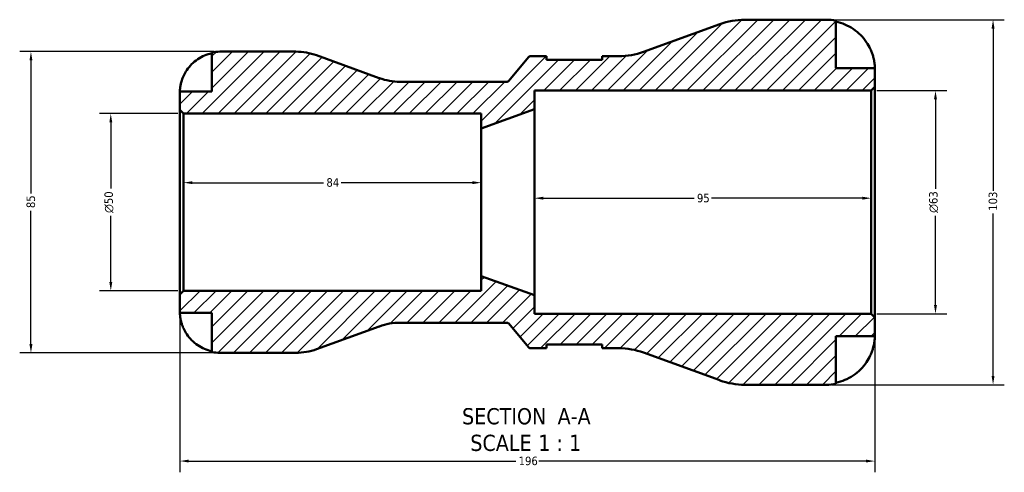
# Model space of a CAD drawing. Header units: millimetres. Extents: x 0 to 903, y -173 to 594.
# Tile 2 of 8: x 259 to 537, y -173 to -45. Entities that reach past the tile are written whole.
import ezdxf

# ---------------------------------------------------------------- set-up
doc = ezdxf.new("R2010")
doc.units = ezdxf.units.MM
for name, color, linetype, lineweight in [('Dimension (ANSI)', 7, 'Continuous', 25), ('Hatch (ANSI)', 7, 'Continuous', 18), ('Symbol (ANSI)', 7, 'Continuous', 25), ('Visible (ANSI)', 7, 'Continuous', 50)]:
    doc.layers.add(name, color=color, linetype=linetype, lineweight=lineweight)
doc.styles.add('Label Text (ANSI)', font='tahoma.ttf')
doc.styles.add('Note Text (ANSI)', font='tahoma.ttf')
doc.dimstyles.new('Default - mm (ANSI)', dxfattribs={"dimtxt": 2.4, "dimasz": 2.5, "dimexe": 3.175, "dimexo": 1.6002, "dimgap": 0.8, "dimtad": 0, "dimtoh": 1, "dimdec": 0, "dimrnd": 1e-08, "dimzin": 4, "dimdsep": 46, "dimtxsty": 'Note Text (ANSI)', "dimcen": 0.09, "dimdle": 10, "dimclrd": 256, "dimclre": 256, "dimclrt": 5, "dimadec": 1, "dimazin": 1, "dimtfac": 1.27, "dimtofl": 0, "dimtmove": 0, "dimatfit": 3, "dimfxl": 1, "dimtolj": 1, "dimtzin": 4, "dimlwd": -1, "dimlwe": -1, "dimarcsym": 0})

# ---------------------------------------------------------------- blocks, each defined once
blk = doc.blocks.new('*D7')
at = {"layer": 'Defpoints', "color": 0, "transparency": 16777216}
for p in [(499, -64.83), (517.14, -64.83), (499, -127.83)]:
    blk.add_point(p, dxfattribs=at)
at = {"layer": 'Dimension (ANSI)', "transparency": 16777216}
for p, q in [((500.6, -64.83), (520.31, -64.83)), ((517.14, -67.33), (517.14, -92.52)), ((517.14, -125.33), (517.14, -100.13)), ((500.6, -127.83), (520.31, -127.83))]:
    blk.add_line(p, q, dxfattribs=at)
for points in [[(516.72, -67.33), (517.55, -67.33), (517.14, -64.83)], [(516.72, -125.33), (517.55, -125.33), (517.14, -127.83)]]:
    blk.add_solid(points, dxfattribs=at)
at = {"layer": 'Dimension (ANSI)', "color": 5, "transparency": 16777216, "insert": (515.33, -99.33), "char_height": 2.4, "attachment_point": 1, "rotation": 90, "style": 'Note Text (ANSI)'}
blk.add_mtext('\\A1;{\\fAIGDT|b0|i0;\\H2.4000;\\ln}\\fTahoma|b0|i0;\\H2.4000;63', dxfattribs=at)
blk = doc.blocks.new('*D8')
at = {"layer": 'Defpoints', "color": 0, "transparency": 16777216}
for p in [(305.06, -71.33), (284.53, -121.33), (305.06, -121.33)]:
    blk.add_point(p, dxfattribs=at)
at = {"layer": 'Dimension (ANSI)', "transparency": 16777216}
for p, q in [((303.46, -71.33), (281.36, -71.33)), ((284.53, -73.83), (284.53, -92.49)), ((284.53, -118.83), (284.53, -100.16)), ((303.46, -121.33), (281.36, -121.33))]:
    blk.add_line(p, q, dxfattribs=at)
for points in [[(284.12, -73.83), (284.95, -73.83), (284.53, -71.33)], [(284.12, -118.83), (284.95, -118.83), (284.53, -121.33)]]:
    blk.add_solid(points, dxfattribs=at)
at = {"layer": 'Dimension (ANSI)', "color": 5, "transparency": 16777216, "insert": (282.73, -99.36), "char_height": 2.4, "attachment_point": 1, "rotation": 90, "style": 'Note Text (ANSI)'}
blk.add_mtext('\\A1;{\\fAIGDT|b0|i0;\\H2.4000;\\ln}\\fTahoma|b0|i0;\\H2.4000;50', dxfattribs=at)
blk = doc.blocks.new('*D9')
at = {"layer": 'Defpoints', "color": 0, "transparency": 16777216}
for p in [(304.03, -122.36), (500.03, -128.86), (500.03, -169.37)]:
    blk.add_point(p, dxfattribs=at)
at = {"layer": 'Dimension (ANSI)', "transparency": 16777216}
for p, q in [((304.03, -123.96), (304.03, -172.54)), ((500.03, -130.46), (500.03, -172.54)), ((306.53, -169.37), (398.77, -169.37)), ((497.53, -169.37), (405.3, -169.37))]:
    blk.add_line(p, q, dxfattribs=at)
for points in [[(306.53, -168.95), (306.53, -169.78), (304.03, -169.37)], [(497.53, -168.95), (497.53, -169.78), (500.03, -169.37)]]:
    blk.add_solid(points, dxfattribs=at)
at = {"layer": 'Dimension (ANSI)', "color": 5, "transparency": 16777216, "insert": (399.57, -168.12), "char_height": 2.4, "attachment_point": 1, "style": 'Note Text (ANSI)'}
blk.add_mtext('\\A1;196', dxfattribs=at)
blk = doc.blocks.new('*D10')
at = {"layer": 'Defpoints', "color": 0, "transparency": 16777216}
for p in [(486.33, -44.83), (486.33, -147.83), (533.38, -147.83)]:
    blk.add_point(p, dxfattribs=at)
at = {"layer": 'Dimension (ANSI)', "transparency": 16777216}
for p, q in [((487.93, -44.83), (536.55, -44.83)), ((533.38, -47.33), (533.38, -93.1)), ((533.38, -145.33), (533.38, -99.55)), ((487.93, -147.83), (536.55, -147.83))]:
    blk.add_line(p, q, dxfattribs=at)
for points in [[(532.96, -47.33), (533.79, -47.33), (533.38, -44.83)], [(532.96, -145.33), (533.79, -145.33), (533.38, -147.83)]]:
    blk.add_solid(points, dxfattribs=at)
at = {"layer": 'Dimension (ANSI)', "color": 5, "transparency": 16777216, "insert": (532.13, -98.75), "char_height": 2.4, "attachment_point": 1, "rotation": 90, "style": 'Note Text (ANSI)'}
blk.add_mtext('\\A1;103', dxfattribs=at)
blk = doc.blocks.new('*D11')
at = {"layer": 'Defpoints', "color": 0, "transparency": 16777216}
for p in [(404.03, -96.33), (499, -95.2), (499, -96.33)]:
    blk.add_point(p, dxfattribs=at)
at = {"layer": 'Dimension (ANSI)', "transparency": 16777216}
for p, q in [((406.53, -95.2), (449.06, -95.2)), ((496.5, -95.2), (453.98, -95.2))]:
    blk.add_line(p, q, dxfattribs=at)
for points in [[(406.53, -94.78), (406.53, -95.61), (404.03, -95.2)], [(496.5, -94.78), (496.5, -95.61), (499, -95.2)]]:
    blk.add_solid(points, dxfattribs=at)
at = {"layer": 'Dimension (ANSI)', "color": 5, "transparency": 16777216, "insert": (449.86, -93.95), "char_height": 2.4, "attachment_point": 1, "style": 'Note Text (ANSI)'}
blk.add_mtext('\\A1;95', dxfattribs=at)
blk = doc.blocks.new('*D12')
at = {"layer": 'Defpoints', "color": 0, "transparency": 16777216}
for p in [(305.06, -90.81), (305.06, -96.33), (389.03, -96.33)]:
    blk.add_point(p, dxfattribs=at)
at = {"layer": 'Dimension (ANSI)', "transparency": 16777216}
for p, q in [((307.56, -90.81), (344.55, -90.81)), ((386.53, -90.81), (349.55, -90.81))]:
    blk.add_line(p, q, dxfattribs=at)
for points in [[(307.56, -90.39), (307.56, -91.23), (305.06, -90.81)], [(386.53, -90.39), (386.53, -91.23), (389.03, -90.81)]]:
    blk.add_solid(points, dxfattribs=at)
at = {"layer": 'Dimension (ANSI)', "color": 5, "transparency": 16777216, "insert": (345.35, -89.55), "char_height": 2.4, "attachment_point": 1, "style": 'Note Text (ANSI)'}
blk.add_mtext('\\A1;84', dxfattribs=at)
blk = doc.blocks.new('*D13')
at = {"layer": 'Defpoints', "color": 0, "transparency": 16777216}
for p in [(315.28, -53.83), (262.01, -138.83), (315.28, -138.83)]:
    blk.add_point(p, dxfattribs=at)
at = {"layer": 'Dimension (ANSI)', "transparency": 16777216}
for p, q in [((313.68, -53.83), (258.84, -53.83)), ((262.01, -56.33), (262.01, -93.87)), ((262.01, -136.33), (262.01, -98.78)), ((313.68, -138.83), (258.84, -138.83))]:
    blk.add_line(p, q, dxfattribs=at)
for points in [[(261.59, -56.33), (262.43, -56.33), (262.01, -53.83)], [(261.59, -136.33), (262.43, -136.33), (262.01, -138.83)]]:
    blk.add_solid(points, dxfattribs=at)
at = {"layer": 'Dimension (ANSI)', "color": 5, "transparency": 16777216, "insert": (260.76, -97.98), "char_height": 2.4, "attachment_point": 1, "rotation": 90, "style": 'Note Text (ANSI)'}
blk.add_mtext('\\A1;85', dxfattribs=at)

msp = doc.modelspace()

# ---------------------------------------------------------------- hatches: boundary and pattern name
at = {"layer": 'Hatch (ANSI)'}
h = msp.add_hatch(dxfattribs=at)
h.set_pattern_fill('ANSI31', color=256, scale=25.4, style=0)
h.set_pattern_definition([(45, (0, 0), (-2.245064, 2.245064), [])])
edge = h.paths.add_edge_path()
edge.add_ellipse((463.35, -127.23), major_axis=(19.36, -7.05), ratio=1, start_angle=270, end_angle=290)
edge.add_line((463.35, -147.83), (486.33, -147.83))
edge.add_ellipse((486.33, -134.13), major_axis=(13.7, 0), ratio=1, start_angle=270, end_angle=281.537)
edge.add_line((489.07, -147.55), (489.07, -134.13))
edge.add_line((489.07, -134.13), (500.03, -134.13))
edge.add_line((500.03, -134.13), (500.03, -128.86))
edge.add_line((500.03, -128.86), (499, -127.83))
edge.add_line((499, -127.83), (404.03, -127.83))
edge.add_line((404.03, -127.83), (404.03, -122.58))
edge.add_line((404.03, -122.58), (389.03, -117.16))
edge.add_line((389.03, -117.16), (389.03, -121.33))
edge.add_line((389.03, -121.33), (305.06, -121.33))
edge.add_line((305.06, -121.33), (304.03, -122.36))
edge.add_line((304.03, -122.36), (304.03, -127.58))
edge.add_line((304.03, -127.58), (313.03, -127.58))
edge.add_line((313.03, -127.58), (313.03, -138.6))
edge.add_ellipse((315.28, -127.58), major_axis=(11.02, -2.25), ratio=1, start_angle=270, end_angle=281.537)
edge.add_line((315.28, -138.83), (336.74, -138.83))
edge.add_ellipse((336.74, -121.83), major_axis=(17, 0), ratio=1, start_angle=270, end_angle=290)
edge.add_line((342.55, -137.8), (360.27, -131.35))
edge.add_ellipse((366.09, -147.33), major_axis=(15.97, 5.81), ratio=1, start_angle=70, end_angle=90, ccw=False)
edge.add_line((366.09, -130.33), (396.3, -130.33))
edge.add_ellipse((396.3, -130.83), major_axis=(0.5, 0), ratio=1, start_angle=40, end_angle=90, ccw=False)
edge.add_line((396.68, -130.5), (402.43, -137.35))
edge.add_ellipse((402.81, -137.03), major_axis=(0.321, -0.383), ratio=1, start_angle=270, end_angle=320)
edge.add_line((402.81, -137.53), (407.42, -137.53))
edge.add_line((407.42, -137.53), (407.42, -136.5))
edge.add_line((407.42, -136.5), (423.17, -136.5))
edge.add_line((423.17, -136.5), (423.17, -137.53))
edge.add_line((423.17, -137.53), (427.78, -137.53))
edge.add_ellipse((427.78, -158.13), major_axis=(20.6, 0), ratio=1, start_angle=70, end_angle=90, ccw=False)
edge.add_line((434.83, -138.77), (456.3, -146.58))
edge = h.paths.add_edge_path()
edge.add_ellipse((463.35, -65.43), major_axis=(-20.6, 0), ratio=1, start_angle=270, end_angle=290)
edge.add_line((456.3, -46.07), (434.83, -53.88))
edge.add_ellipse((427.78, -34.53), major_axis=(-19.36, -7.05), ratio=1, start_angle=70, end_angle=90, ccw=False)
edge.add_line((427.78, -55.13), (423.17, -55.13))
edge.add_line((423.17, -55.13), (423.17, -56.16))
edge.add_line((423.17, -56.16), (407.42, -56.16))
edge.add_line((407.42, -56.16), (407.42, -55.13))
edge.add_line((407.42, -55.13), (402.81, -55.13))
edge.add_ellipse((402.81, -55.63), major_axis=(-0.5, 0), ratio=1, start_angle=270, end_angle=320)
edge.add_line((402.43, -55.3), (396.68, -62.15))
edge.add_ellipse((396.3, -61.83), major_axis=(-0.321, -0.383), ratio=1, start_angle=40, end_angle=90, ccw=False)
edge.add_line((396.3, -62.33), (366.09, -62.33))
edge.add_ellipse((366.09, -45.33), major_axis=(-17, 0), ratio=1, start_angle=70, end_angle=90, ccw=False)
edge.add_line((360.27, -61.3), (342.55, -54.85))
edge.add_ellipse((336.74, -70.83), major_axis=(-15.97, 5.81), ratio=1, start_angle=270, end_angle=290)
edge.add_line((336.74, -53.83), (315.28, -53.83))
edge.add_ellipse((315.28, -65.08), major_axis=(-11.25, 0), ratio=1, start_angle=270, end_angle=281.537)
edge.add_line((313.03, -54.05), (313.03, -65.08))
edge.add_line((313.03, -65.08), (304.03, -65.08))
edge.add_line((304.03, -65.08), (304.03, -70.3))
edge.add_line((304.03, -70.3), (305.06, -71.33))
edge.add_line((305.06, -71.33), (389.03, -71.33))
edge.add_line((389.03, -71.33), (389.03, -75.49))
edge.add_line((389.03, -75.49), (404.03, -70.08))
edge.add_line((404.03, -70.08), (404.03, -64.83))
edge.add_line((404.03, -64.83), (499, -64.83))
edge.add_line((499, -64.83), (500.03, -63.8))
edge.add_line((500.03, -63.8), (500.03, -58.53))
edge.add_line((500.03, -58.53), (489.07, -58.53))
edge.add_line((489.07, -58.53), (489.07, -45.1))
edge.add_ellipse((486.33, -58.53), major_axis=(-13.42, 2.74), ratio=1, start_angle=270, end_angle=281.537)
edge.add_line((486.33, -44.83), (463.35, -44.83))

# ---------------------------------------------------------------- linework, layer by layer
at = {"layer": 'Visible (ANSI)'}
for p, q in [((456.3, -46.07), (434.83, -53.88)), ((486.33, -44.83), (463.35, -44.83)), ((489.07, -58.53), (489.07, -45.1)), ((313.03, -54.05), (313.03, -65.08)), ((336.74, -53.83), (315.28, -53.83)), ((360.27, -61.3), (342.55, -54.85)), ((402.43, -55.3), (396.68, -62.15)), ((407.42, -55.13), (402.81, -55.13)), ((407.42, -56.16), (407.42, -55.13)), ((427.78, -55.13), (423.17, -55.13)), ((423.17, -55.13), (423.17, -56.16)), ((423.17, -56.16), (407.42, -56.16)), ((500.03, -58.53), (489.07, -58.53)), ((500.03, -63.8), (500.03, -58.53)), ((396.3, -62.33), (366.09, -62.33)), ((499, -64.83), (500.03, -63.8)), ((500.03, -128.86), (500.03, -63.8)), ((313.03, -65.08), (304.03, -65.08)), ((304.03, -65.08), (304.03, -70.3)), ((404.03, -70.08), (404.03, -64.83)), ((404.03, -64.83), (499, -64.83)), ((499, -64.83), (499, -127.83)), ((304.03, -70.3), (305.06, -71.33)), ((304.03, -70.3), (304.03, -122.36)), ((305.06, -71.33), (389.03, -71.33)), ((305.06, -121.33), (305.06, -71.33)), ((389.03, -75.49), (404.03, -70.08)), ((389.03, -71.33), (389.03, -75.49)), ((404.03, -122.58), (404.03, -70.08)), ((389.03, -117.16), (389.03, -75.49)), ((404.03, -122.58), (389.03, -117.16)), ((389.03, -117.16), (389.03, -121.33)), ((305.06, -121.33), (304.03, -122.36)), ((389.03, -121.33), (305.06, -121.33)), ((304.03, -122.36), (304.03, -127.58)), ((404.03, -127.83), (404.03, -122.58)), ((304.03, -127.58), (313.03, -127.58)), ((313.03, -127.58), (313.03, -138.6)), ((366.09, -130.33), (396.3, -130.33)), ((396.68, -130.5), (402.43, -137.35)), ((499, -127.83), (404.03, -127.83)), ((500.03, -128.86), (499, -127.83)), ((500.03, -134.13), (500.03, -128.86)), ((342.55, -137.8), (360.27, -131.35)), ((489.07, -147.55), (489.07, -134.13)), ((489.07, -134.13), (500.03, -134.13)), ((315.28, -138.83), (336.74, -138.83)), ((402.81, -137.53), (407.42, -137.53)), ((407.42, -137.53), (407.42, -136.5)), ((407.42, -136.5), (423.17, -136.5)), ((423.17, -136.5), (423.17, -137.53)), ((423.17, -137.53), (427.78, -137.53)), ((434.83, -138.77), (456.3, -146.58)), ((463.35, -147.83), (486.33, -147.83))]:
    msp.add_line(p, q, dxfattribs=at)
for centre, radius, start, end in [((463.35, -65.43), 20.6, 90, 110), ((486.33, -58.53), 13.7, 78.463, 90), ((315.28, -65.08), 11.25, 90, 101.537), ((336.74, -70.83), 17, 70, 90), ((402.81, -55.63), 0.5, 90, 140), ((427.78, -34.53), 20.6, 270, 290), ((366.09, -45.33), 17, 250, 270), ((396.3, -61.83), 0.5, 270, 320), ((366.09, -147.33), 17, 90, 110), ((396.3, -130.83), 0.5, 40, 90), ((315.28, -127.58), 11.25, 258.463, 270), ((336.74, -121.83), 17, 270, 290), ((402.81, -137.03), 0.5, 220, 270), ((427.78, -158.13), 20.6, 70, 90), ((463.35, -127.23), 20.6, 250, 270), ((486.33, -134.13), 13.7, 270, 281.537)]:
    msp.add_arc(centre, radius, start, end, dxfattribs=at)
for points, knots in [([(489.07, -45.4), (489.95, -45.58), (490.81, -45.85), (492.35, -46.49), (493.17, -46.92), (494.7, -47.95), (495.41, -48.54), (496.61, -49.74), (497.2, -50.46), (498.11, -51.82), (498.45, -52.44), (498.73, -53.05)], [0.259921, 0.259921, 0.259921, 0.259921, 0.506095, 0.506095, 0.759882, 0.759882, 1.013669, 1.013669, 1.268671, 1.268671, 1.462668, 1.462668, 1.462668, 1.462668]), ([(305.1, -60.58), (305.33, -60.07), (305.62, -59.57), (306.36, -58.45), (306.85, -57.86), (307.83, -56.88), (308.42, -56.39), (309.67, -55.54), (310.35, -55.19), (311.61, -54.66), (312.31, -54.44), (313.03, -54.29)], [5.5022719, 5.5022719, 5.5022719, 5.5022719, 5.6617261, 5.6617261, 5.8711132, 5.8711132, 6.0795138, 6.0795138, 6.2879145, 6.2879145, 6.4900758, 6.4900758, 6.4900758, 6.4900758]), ([(498.73, -53.05), (498.82, -53.23), (498.91, -53.43), (499.12, -53.94), (499.24, -54.26), (499.47, -54.93), (499.57, -55.28), (499.78, -56.11), (499.87, -56.57), (499.99, -57.46), (500.02, -57.84), (500.04, -58.38), (500.03, -58.53), (500.03, -58.53)], [-0.8764491, -0.8764491, -0.8764491, -0.8764491, -0.8146322, -0.8146322, -0.7114626, -0.7114626, -0.5965347, -0.5965347, -0.4233389, -0.4233389, -0.2170999, -0.2170999, 0, 0, 0, 0]), ([(304.03, -65.08), (304.03, -65.08), (304.03, -65.02), (304.04, -64.76), (304.05, -64.54), (304.1, -63.98), (304.14, -63.66), (304.27, -62.98), (304.35, -62.64), (304.52, -62.06), (304.6, -61.83), (304.76, -61.39), (304.84, -61.18), (304.98, -60.84), (305.04, -60.7), (305.1, -60.58)], [0, 0, 0, 0, 0.1255823, 0.1255823, 0.2775869, 0.2775869, 0.4156583, 0.4156583, 0.5355886, 0.5355886, 0.6106285, 0.6106285, 0.6783071, 0.6783071, 0.7205994, 0.7205994, 0.7205994, 0.7205994]), ([(305.1, -132.08), (305.03, -131.92), (304.96, -131.76), (304.78, -131.34), (304.68, -131.08), (304.5, -130.53), (304.41, -130.24), (304.24, -129.56), (304.17, -129.18), (304.07, -128.45), (304.05, -128.14), (304.03, -127.69), (304.03, -127.58), (304.03, -127.58)], [-0.7196887, -0.7196887, -0.7196887, -0.7196887, -0.6691335, -0.6691335, -0.5844829, -0.5844829, -0.490085, -0.490085, -0.3476599, -0.3476599, -0.1782767, -0.1782767, 0, 0, 0, 0]), ([(313.03, -138.36), (312.31, -138.21), (311.61, -137.99), (310.35, -137.46), (309.67, -137.11), (308.42, -136.26), (307.83, -135.78), (306.85, -134.79), (306.36, -134.2), (305.62, -133.08), (305.33, -132.58), (305.1, -132.08)], [0.2134384, 0.2134384, 0.2134384, 0.2134384, 0.4155998, 0.4155998, 0.6240004, 0.6240004, 0.8324011, 0.8324011, 1.0417882, 1.0417882, 1.2012424, 1.2012424, 1.2012424, 1.2012424]), ([(500.03, -134.13), (500.03, -134.13), (500.03, -134.19), (500.03, -134.46), (500.02, -134.67), (499.97, -135.33), (499.92, -135.81), (499.73, -136.75), (499.63, -137.15), (499.42, -137.88), (499.31, -138.2), (499.06, -138.87), (498.92, -139.21), (498.75, -139.57), (498.74, -139.59), (498.73, -139.61)], [-3.8069636, -3.8069636, -3.8069636, -3.8069636, -3.6614952, -3.6614952, -3.5009101, -3.5009101, -3.2876159, -3.2876159, -3.1467889, -3.1467889, -3.0396524, -3.0396524, -2.9271291, -2.9271291, -2.9205248, -2.9205248, -2.9205248, -2.9205248]), ([(498.73, -139.61), (498.45, -140.21), (498.11, -140.83), (497.2, -142.19), (496.61, -142.91), (495.41, -144.11), (494.7, -144.71), (493.17, -145.73), (492.35, -146.16), (490.81, -146.8), (489.95, -147.07), (489.07, -147.25)], [6.701462, 6.701462, 6.701462, 6.701462, 6.895459, 6.895459, 7.150461, 7.150461, 7.404248, 7.404248, 7.658035, 7.658035, 7.904209, 7.904209, 7.904209, 7.904209])]:
    msp.add_open_spline(points, degree=3, knots=knots, dxfattribs=at)

# ---------------------------------------------------------------- texts
at = {"layer": 'Symbol (ANSI)', "char_height": 4.572, "attachment_point": 7, "style": 'Label Text (ANSI)'}
for s, insert in [('SECTION', (383.61, -159.09)), (' A-A', (408.84, -158.99)), ('SCALE', (385.93, -166.6)), (' 1 : 1', (403.4, -166.52))]:
    msp.add_mtext(s, dxfattribs=dict(at, insert=insert))

# ---------------------------------------------------------------- dimensions: what is measured, and where the dimension line sits
at = {"layer": 'Dimension (ANSI)'}
for base, p1, p2, angle, override, picture, middle in [((533.38, -147.83), (486.33, -44.83), (486.33, -147.83), 90, {"dimgap": 0.8, "dimtoh": 0, "dimdec": 0, "dimtol": 0, "dimlim": 0, "dimtp": 0, "dimtm": 0, "dimtdec": 2, "dimatfit": 1}, '*D10', (533.38, -96.33)), ((262.01, -138.83), (315.28, -53.83), (315.28, -138.83), 90, {"dimgap": 0.8, "dimtoh": 0, "dimdec": 0, "dimtol": 0, "dimlim": 0, "dimtp": 0, "dimtm": 0, "dimtdec": 2, "dimatfit": 1}, '*D13', (262.01, -96.33)), ((305.06, -90.81), (389.03, -96.33), (305.06, -96.33), 180, {"dimgap": 0.8, "dimtoh": 0, "dimdec": 0, "dimse1": 1, "dimse2": 1, "dimtol": 0, "dimlim": 0, "dimtp": 0, "dimtm": 0, "dimtdec": 2, "dimatfit": 1}, '*D12', (347.05, -90.81)), ((499, -95.2), (404.03, -96.33), (499, -96.33), 180, {"dimgap": 0.8, "dimtoh": 0, "dimdec": 0, "dimse1": 1, "dimse2": 1, "dimtol": 0, "dimlim": 0, "dimtp": 0, "dimtm": 0, "dimtdec": 2, "dimatfit": 1}, '*D11', (451.52, -95.2))]:
    dim = msp.add_linear_dim(base=base, p1=p1, p2=p2, angle=angle, dimstyle='Default - mm (ANSI)', override=override, dxfattribs=at)
    dim.commit()
    dim.dimension.update_dxf_attribs({"geometry": picture, "text_midpoint": middle, "dimtype": 160})
for base, p1, p2, picture, middle in [((517.14, -64.83), (499, -127.83), (499, -64.83), '*D7', (517.14, -96.33)), ((284.53, -121.33), (305.06, -71.33), (305.06, -121.33), '*D8', (284.53, -96.33))]:
    dim = msp.add_linear_dim(base=base, p1=p1, p2=p2, angle=90, text='{\\fAIGDT|b0|i0;\\H2.4000;\\ln}\\fTahoma|b0|i0;\\H2.4000;<>', dimstyle='Default - mm (ANSI)', override={"dimgap": 0.8, "dimtoh": 0, "dimdec": 0, "dimtol": 0, "dimlim": 0, "dimtp": 0, "dimtm": 0, "dimtdec": 2, "dimatfit": 1}, dxfattribs=at)
    dim.commit()
    dim.dimension.update_dxf_attribs({"geometry": picture, "text_midpoint": middle, "dimtype": 160})
dim = msp.add_linear_dim(base=(500.03, -169.37), p1=(304.03, -122.36), p2=(500.03, -128.86), dimstyle='Default - mm (ANSI)', override={"dimgap": 0.8, "dimtoh": 0, "dimdec": 0, "dimtol": 0, "dimlim": 0, "dimtp": 0, "dimtm": 0, "dimtdec": 2, "dimatfit": 1}, dxfattribs=at)
dim.commit()
dim.dimension.update_dxf_attribs({"geometry": '*D9', "text_midpoint": (402.03, -169.37), "dimtype": 160})

doc.saveas('drawing.dxf')
